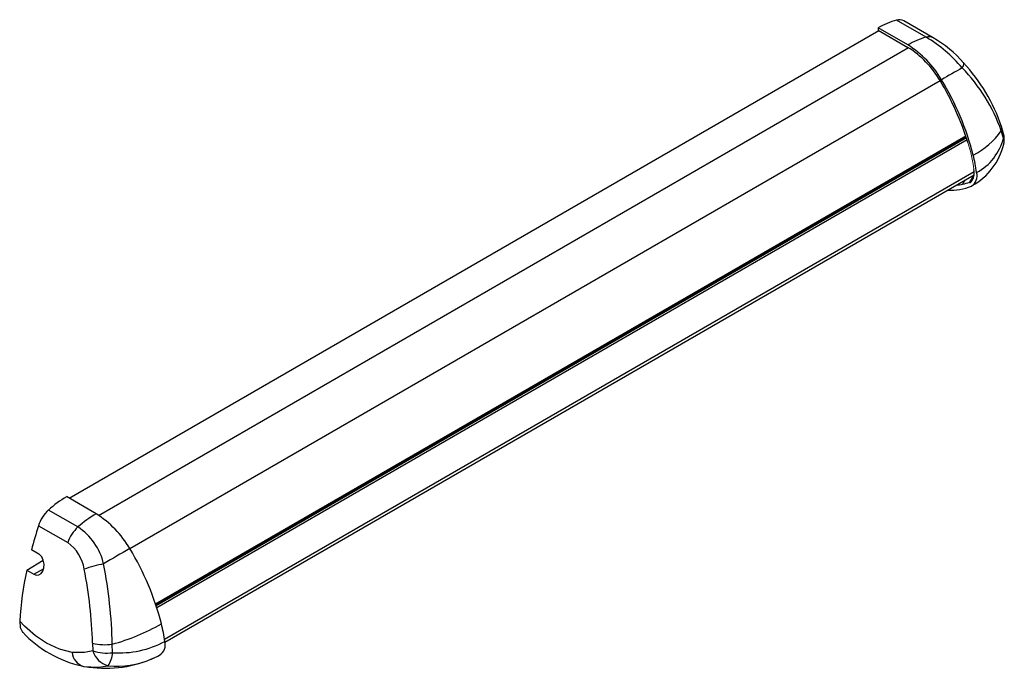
# Paper-space layout '_Isometrisch' of a CAD drawing. Header units: millimetres. Extents: x -123 to 145, y -78 to 98.
import ezdxf

# ---------------------------------------------------------------- set-up
doc = ezdxf.new("R2010")
doc.units = ezdxf.units.MM

psp = doc.layouts.new('_Isometrisch')

# ---------------------------------------------------------------- linework, layer by layer
at = {"color": 7, "linetype": 'Continuous', "lineweight": 25}
for p, q in [((123.67, 93.7), (115.65, 98.33)), ((125.61, 93.54), (117.63, 98.15)), ((-109.95, -31.96), (110.8, 95.48)), ((110.62, 96.24), (110.62, 95.59)), ((118.72, 91.57), (110.62, 96.24)), ((110.62, 95.59), (118.72, 90.91)), ((133.91, 86.73), (133.82, 86.79)), ((144.78, 66.16), (144.2, 68.19)), ((-86.34, -60.87), (134.56, 66.66)), ((-83.83, -71.19), (136.77, 56.16)), ((136.68, 56.1), (135.53, 54.21)), ((135.64, 53.99), (135.53, 54.21)), ((135.64, 53.99), (135.79, 54.32)), ((135.96, 54.24), (136.1, 54.55)), ((-102.6, -36.2), (-110.71, -31.52)), ((-107.55, -39.78), (-115.57, -35.16)), ((-118.3, -39.45), (-110.33, -44.05)), ((-118.23, -47.18), (-120.22, -46.03)), ((-121.52, -51.54), (-117, -48.84)), ((-121.52, -51.54), (-119.55, -52.68)), ((-103.54, -71.47), (-103.46, -73.54)), ((-98.11, -74.05), (-98.19, -71.73)), ((-85.5, -74.79), (-85.27, -74.69)), ((-106.57, -77.63), (-106.01, -77.76)), ((-87.57, -75.79), (-87.09, -75.56))]:
    psp.add_line(p, q, dxfattribs=at)
at = {"color": 8, "linetype": 'Continuous', "lineweight": 25}
for p, q in [((-101.91, -36.62), (118.86, 90.83)), ((-93.42, -45.69), (127.51, 81.84)), ((-86.39, -60.74), (134.51, 66.78)), ((134.69, 66.25), (-86.21, -61.28)), ((134.87, 65.69), (-86.03, -61.83)), ((136.78, 57), (-83.94, -70.42)), ((-119.55, -52.68), (-116.91, -51.16))]:
    psp.add_line(p, q, dxfattribs=at)
at = {"color": 144, "linetype": 'Continuous', "lineweight": 18}
for q in [(134.35, 54.76), (133.66, 53.63)]:
    psp.add_line((133.66, 53.63), q, dxfattribs=at)
at = {"color": 8, "linetype": 'Continuous', "lineweight": 25, "flags": 128}
psp.add_lwpolyline([(133.56, 85.31), (133.77, 85.69), (133.91, 86.01), (133.99, 86.29), (134, 86.52), (133.94, 86.68), (133.91, 86.73)], dxfattribs=at)
at = {"color": 7, "linetype": 'Continuous', "lineweight": 25, "flags": 128}
for points in [[(144.84, 67.25), (144.82, 67.36), (144.23, 69.36)], [(-119.55, -52.68), (-118.86, -52.92), (-118.19, -52.85), (-117.59, -52.47), (-117.12, -51.81), (-116.83, -50.92), (-116.79, -49.88), (-117, -48.83), (-117.44, -47.93), (-118.05, -47.3), (-118.23, -47.18)], [(-109.17, -73.95), (-112.55, -73.11), (-116.12, -71.45), (-119.12, -69.43), (-122.1, -66.84), (-123.43, -65.47)], [(-123.43, -65.47), (-123.29, -67.19), (-122.64, -68.44), (-122.58, -68.48)], [(-103.46, -73.54), (-105.79, -74), (-109.17, -73.95)], [(-87.57, -75.78), (-85.79, -74.96), (-85.08, -74.55)], [(-106.01, -77.76), (-102.04, -77.98), (-99.3, -77.59)]]:
    psp.add_lwpolyline(points, dxfattribs=at)
at = {"color": 7, "linetype": 'Continuous', "lineweight": 25}
for centre, radius, start, end in [((121.45, 77.18), 21.93, 105.323, 119.5938), ((116.43, 95.94), 2.51, 61.5233, 108.1016), ((129.67, 72.96), 21.58, 106.1289, 120.4699), ((104.42, 68.54), 27.1, 30.0216, 58.1529), ((103.34, 59.7), 39.61, 40.2866, 59.1176), ((109.11, 64.97), 32.98, 41.2635, 59.9757), ((105.02, 68.86), 25.96, 30.0216, 58.1529), ((99.71, 54.58), 46.9, 18.3743, 43.2331), ((303.84, -221.78), 351.15, 119.0092, 120.0721), ((99.6, 52.34), 47.33, 19.5716, 44.1632), ((63.13, 42.75), 75.32, 17.1404, 31.2714), ((63.67, 42.95), 75.21, 14.3288, 31.3705), ((127.04, 80.28), 20.99, 296.9329, 324.8523), ((139.02, 65.84), 6, 347.5455, 13.733), ((127.81, 68.57), 17.51, 298.8494, 346.6735), ((130.6, 69.72), 14.62, 298.0043, 345.9375), ((92.61, 50.59), 45.29, 7.8909, 14.022), ((132.98, 56.68), 3.85, 320.7995, 14.556), ((134.32, 55.87), 3.28, 301.8595, 16.5821), ((130.5, 67.16), 13.89, 283.1225, 291.1981), ((134.74, 55.52), 1.77, 300.5777, 313.973), ((134.46, 56.21), 2.33, 314.6, 335.1556), ((130.49, 66.94), 14.94, 266.682, 291.8587), ((130.82, 68.48), 15.12, 274.4967, 280.8322), ((-94.46, -58.34), 31.35, 121.2063, 132.3158), ((-108.71, -42.53), 10.07, 132.9012, 162.1564), ((-86.74, -63.32), 31.42, 120.322, 131.4811), ((-116.9, -59.23), 27.1, 30.0216, 58.1529), ((-2.67, -76.83), 121.52, 162.0812, 165.3171), ((-100.9, -47.15), 9.92, 132.0433, 161.7542), ((-116.65, -53.59), 16.53, 13.1322, 56.6139), ((-116.57, -52.92), 10.84, 8.7006, 54.8674), ((264.15, -664.33), 714.58, 120.02773, 120.68867), ((-157.65, -84.82), 75.21, 14.3288, 31.3705), ((-91.34, -94.1), 45.21, 101.7548, 108.7216), ((-228.79, -74.71), 130.63, 1.3048, 10.9788), ((-26.28, -71.71), 97.35, 168.0478, 176.3258), ((-228.85, -75.6), 125.38, 1.8866, 11.1852), ((-114.85, -12.34), 61.69, 285.6625, 299.1669), ((-128.72, -77.18), 45.29, 7.8909, 14.022), ((-99.58, -46.84), 31.58, 223.2563, 257.3273), ((-100.16, -57.39), 14.47, 256.5057, 277.8092), ((-96.48, -47.21), 26.9, 266.5231, 297.9789), ((-87.01, -71.9), 3.28, 301.8595, 16.5821), ((-104.75, -73.5), 4.44, 185.8336, 253.5258), ((-99.63, -61.67), 12.48, 252.0997, 276.9954), ((-97.87, -71.96), 5.81, 195.7693, 255.7473), ((-104.94, -73.72), 6.83, 325.4979, 357.2257), ((-99.97, -46.19), 32.1, 259.6976, 292.5893)]:
    psp.add_arc(centre, radius, start, end, dxfattribs=at)
at = {"color": 8, "linetype": 'Continuous', "lineweight": 25}
for centre, radius, start, end in [((124.45, 91.36), 2.47, 61.7986, 108.5214), ((142.53, 68.85), 1.79, 338.3556, 16.6941), ((142.94, 66.82), 1.95, 340.3337, 12.8746), ((141.9, 65.18), 3.05, 347.6215, 18.7565), ((-96.97, -53.7), 24.01, 264.4218, 293.0422)]:
    psp.add_arc(centre, radius, start, end, dxfattribs=at)
at = {"color": 144, "linetype": 'Continuous', "lineweight": 18}
for centre, radius, start, end in [((91.34, 51.49), 45.79, 7.7304, 17.0957), ((134.92, 55.77), 1.7, 301.0651, 313.969)]:
    psp.add_arc(centre, radius, start, end, dxfattribs=at)

doc.saveas('drawing.dxf')
